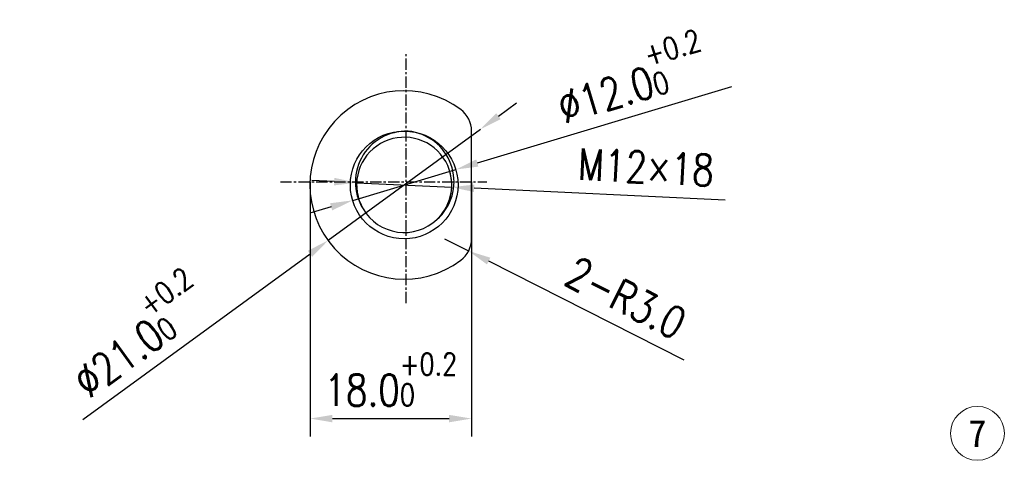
# Model space of a CAD drawing. Header units: millimetres. Extents: x 10048 to 10454, y -5517 to -5290.
# Tile 3 of 5: x 10110 to 10219, y -5426 to -5377. Entities that reach past the tile are written whole.
import ezdxf
from ezdxf.enums import TextEntityAlignment as Align

# ---------------------------------------------------------------- set-up
doc = ezdxf.new("R2010")
doc.units = ezdxf.units.MM
doc.header["$PDMODE"] = 3
doc.header["$PDSIZE"] = 8
doc.linetypes.add('CENTER', pattern=[2, 1.25, -0.25, 0.25, -0.25])
doc.layers.get('Defpoints').update_dxf_attribs({"linetype": 'CONTINUOUS'})
doc.layers.add('3中心线层', color=1, linetype='CENTER')
doc.layers.add('7标注层', color=4, linetype='CONTINUOUS')
for name, color, linetype, lineweight in [('单行文本', 7, 'CONTINUOUS', 5), ('细实线', 3, 'CONTINUOUS', 13), ('轮廓实线层', 7, 'CONTINUOUS', 25)]:
    doc.layers.add(name, color=color, linetype=linetype, lineweight=lineweight)
doc.styles.add('TH_GBDIM', font='romans.shx', dxfattribs={"width": 0.8, "bigfont": 'gbcbig.shx'})
doc.styles.add('文字', font='simhei.ttf')
doc.dimstyles.new('TH_GBDIM', dxfattribs={"dimtxt": 3.5, "dimasz": 2.5, "dimexe": 2, "dimexo": 0, "dimgap": 1.5, "dimtad": 1, "dimdec": 1, "dimzin": 0, "dimdsep": 46, "dimtxsty": 'TH_GBDIM', "dimcen": 2.5, "dimclrd": 130, "dimclre": 130, "dimclrt": 3, "dimadec": 0, "dimazin": 0, "dimtfac": 0.714286, "dimtdec": 1, "dimtmove": 0, "dimatfit": 3, "dimfxl": 0, "dimtzin": 0, "dimlwd": -1, "dimlwe": -1, "dimarcsym": 0})

# ---------------------------------------------------------------- blocks, each defined once
blk = doc.blocks.new('*D25')
at = {"layer": '7标注层', "color": 130, "transparency": 16777216}
for p, q in [((10141.88, -5394.98), (10141.88, -5423.34)), ((10159.87, -5394.98), (10159.87, -5423.34)), ((10144.38, -5421.34), (10157.37, -5421.34))]:
    blk.add_line(p, q, dxfattribs=at)
for points in [[(10144.38, -5420.93), (10144.38, -5421.76), (10141.88, -5421.34)], [(10157.37, -5420.93), (10157.37, -5421.76), (10159.87, -5421.34)]]:
    blk.add_solid(points, dxfattribs=at)
at = {"layer": 'Defpoints', "color": 0, "transparency": 16777216}
for p in [(10141.88, -5394.98), (10159.87, -5394.98), (10159.87, -5421.34)]:
    blk.add_point(p, dxfattribs=at)
at = {"layer": '7标注层', "color": 3, "transparency": 16777216, "insert": (10150.88, -5416.99), "char_height": 3.5, "attachment_point": 5, "style": 'TH_GBDIM'}
blk.add_mtext('18.0{\\H0.7x;\\S+0.2^ 0;}', dxfattribs=at)
blk = doc.blocks.new('*D26')
at = {"layer": '7标注层', "color": 130, "transparency": 16777216}
for p, q in [((10162.87, -5387.64), (10164.89, -5386.17)), ((10160.85, -5389.12), (10143.89, -5401.5)), ((10116.58, -5421.46), (10141.88, -5402.98))]:
    blk.add_line(p, q, dxfattribs=at)
for points in [[(10162.62, -5387.31), (10163.12, -5387.98), (10160.85, -5389.12)], [(10141.63, -5402.64), (10142.12, -5403.32), (10143.89, -5401.5)]]:
    blk.add_solid(points, dxfattribs=at)
at = {"layer": 'Defpoints', "color": 0, "transparency": 16777216}
for p in [(10160.85, -5389.12), (10143.89, -5401.5)]:
    blk.add_point(p, dxfattribs=at)
at = {"layer": '7标注层', "color": 3, "transparency": 16777216, "insert": (10122.45, -5411.77), "char_height": 3.5, "attachment_point": 5, "rotation": 36.1487, "style": 'TH_GBDIM'}
blk.add_mtext('∅21.0{\\H0.7x;\\S+0.2^ 0;}', dxfattribs=at)
blk = doc.blocks.new('*D27')
at = {"layer": '7标注层', "color": 130, "transparency": 16777216}
for p, q in [((10156.87, -5401.31), (10159.55, -5402.67)), ((10183.54, -5414.82), (10161.78, -5403.8))]:
    blk.add_line(p, q, dxfattribs=at)
blk.add_solid([(10161.97, -5403.42), (10161.59, -5404.17), (10159.55, -5402.67)], dxfattribs=at)
at = {"layer": 'Defpoints', "color": 0, "transparency": 16777216}
for p in [(10156.87, -5401.31), (10159.55, -5402.67)]:
    blk.add_point(p, dxfattribs=at)
at = {"layer": '7标注层', "color": 3, "transparency": 16777216, "insert": (10177.07, -5407.9), "char_height": 3.5, "attachment_point": 5, "rotation": 333.1323, "style": 'TH_GBDIM'}
blk.add_mtext('2-R3.0', dxfattribs=at)
blk = doc.blocks.new('*D28')
at = {"layer": '7标注层', "color": 130, "transparency": 16777216}
for p, q in [((10188.82, -5384.38), (10160.51, -5392.87)), ((10146.63, -5397.03), (10158.12, -5393.59)), ((10144.23, -5397.75), (10141.84, -5398.47))]:
    blk.add_line(p, q, dxfattribs=at)
for points in [[(10160.4, -5392.47), (10160.63, -5393.27), (10158.12, -5393.59)], [(10144.11, -5397.35), (10144.35, -5398.15), (10146.63, -5397.03)]]:
    blk.add_solid(points, dxfattribs=at)
at = {"layer": 'Defpoints', "color": 0, "transparency": 16777216}
for p in [(10158.12, -5393.59), (10146.63, -5397.03)]:
    blk.add_point(p, dxfattribs=at)
at = {"layer": '7标注层', "color": 3, "transparency": 16777216, "insert": (10177.55, -5383.21), "char_height": 3.5, "attachment_point": 5, "rotation": 16.6923, "style": 'TH_GBDIM'}
blk.add_mtext('∅12.0{\\H0.7x;\\S+0.2^ 0;}', dxfattribs=at)
blk = doc.blocks.new('*D29')
at = {"layer": '7标注层', "color": 130, "transparency": 16777216}
for p, q in [((10144.58, -5394.94), (10142.08, -5394.82)), ((10147.08, -5395.06), (10157.67, -5395.56)), ((10188.13, -5397.01), (10160.16, -5395.68))]:
    blk.add_line(p, q, dxfattribs=at)
blk.add_arc((10152.37, -5395.31), 5.3, 313.4234, 18.8943, dxfattribs=at)
for points in [[(10144.6, -5394.52), (10144.56, -5395.36), (10147.08, -5395.06)], [(10160.18, -5395.27), (10160.14, -5396.1), (10157.67, -5395.56)]]:
    blk.add_solid(points, dxfattribs=at)
at = {"layer": 'Defpoints', "color": 0, "transparency": 16777216}
for p in [(10147.08, -5395.06), (10157.67, -5395.56)]:
    blk.add_point(p, dxfattribs=at)
at = {"layer": '7标注层', "color": 3, "transparency": 16777216, "insert": (10179.31, -5393.34), "char_height": 3.5, "attachment_point": 5, "rotation": 357.2732, "style": 'TH_GBDIM'}
blk.add_mtext('M12×18', dxfattribs=at)

msp = doc.modelspace()

# ---------------------------------------------------------------- linework, layer by layer
at = {"layer": '3中心线层'}
for p, q in [((10152.58, -5408.48), (10152.58, -5380.48)), ((10138.58, -5394.98), (10161.58, -5394.98))]:
    msp.add_line(p, q, dxfattribs=at)
at = {"layer": '细实线'}
msp.add_circle((10216.22, -5422.99), 3, dxfattribs=at)
at = {"layer": '轮廓实线层'}
msp.add_line((10159.87, -5401.31), (10159.87, -5389.31), dxfattribs=at)
msp.add_circle((10152.37, -5395.31), 6, dxfattribs=at)
for centre, radius, start, end in [((10152.37, -5395.31), 10.5, 53.1301, 306.8699), ((10156.87, -5389.31), 3, 0, 53.1301), ((10152.58, -5394.98), 5.65, 83.4441, 212.0226), ((10152.27, -5394.94), 5.65, 311.5979, 80.2408), ((10152.37, -5395.3), 5.3, 315.1921, 210.2927), ((10152.37, -5395.31), 5.3, 210.1876, 313.4234), ((10156.87, -5401.31), 3, 306.8699, 0)]:
    msp.add_arc(centre, radius, start, end, dxfattribs=at)

# ---------------------------------------------------------------- texts
at = {"layer": '单行文本', "style": '文字'}
msp.add_text('7', height=3, dxfattribs=at).set_placement((10216.22, -5422.99), align=Align.MIDDLE_CENTER)

# ---------------------------------------------------------------- dimensions: what is measured, and where the dimension line sits
at = {"layer": '7标注层'}
for p1, p2, text, picture, middle in [((10146.63, -5397.03), (10158.12, -5393.59), '<>{\\H0.7x;\\S+0.2^ 0;}', '*D28', (10178.8, -5387.39)), ((10160.85, -5389.12), (10143.89, -5401.5), '<>{\\H0.7x;\\S+0.2^ 0;}', '*D26', (10125.02, -5415.29)), ((10147.08, -5395.06), (10157.67, -5395.56), 'M12×18', '*D29', (10179.16, -5396.59))]:
    dim = msp.add_diameter_dim_2p(p1=p1, p2=p2, text=text, dimstyle='TH_GBDIM', dxfattribs=at)
    dim.commit()
    dim.dimension.update_dxf_attribs({"geometry": picture, "text_midpoint": middle, "dimtype": 163})
dim = msp.add_linear_dim(base=(10159.87, -5421.34), p1=(10141.88, -5394.98), p2=(10159.87, -5394.98), text='<>{\\H0.7x;\\S+0.2^ 0;}', dimstyle='TH_GBDIM', dxfattribs=at)
dim.commit()
dim.dimension.update_dxf_attribs({"geometry": '*D25', "text_midpoint": (10150.88, -5416.99)})
dim = msp.add_radius_dim(center=(10156.87, -5401.31), mpoint=(10159.55, -5402.67), text='2-<>', dimstyle='TH_GBDIM', dxfattribs=at)
dim.commit()
dim.dimension.update_dxf_attribs({"geometry": '*D27', "text_midpoint": (10175.6, -5410.8), "dimtype": 164})

doc.saveas('drawing.dxf')
